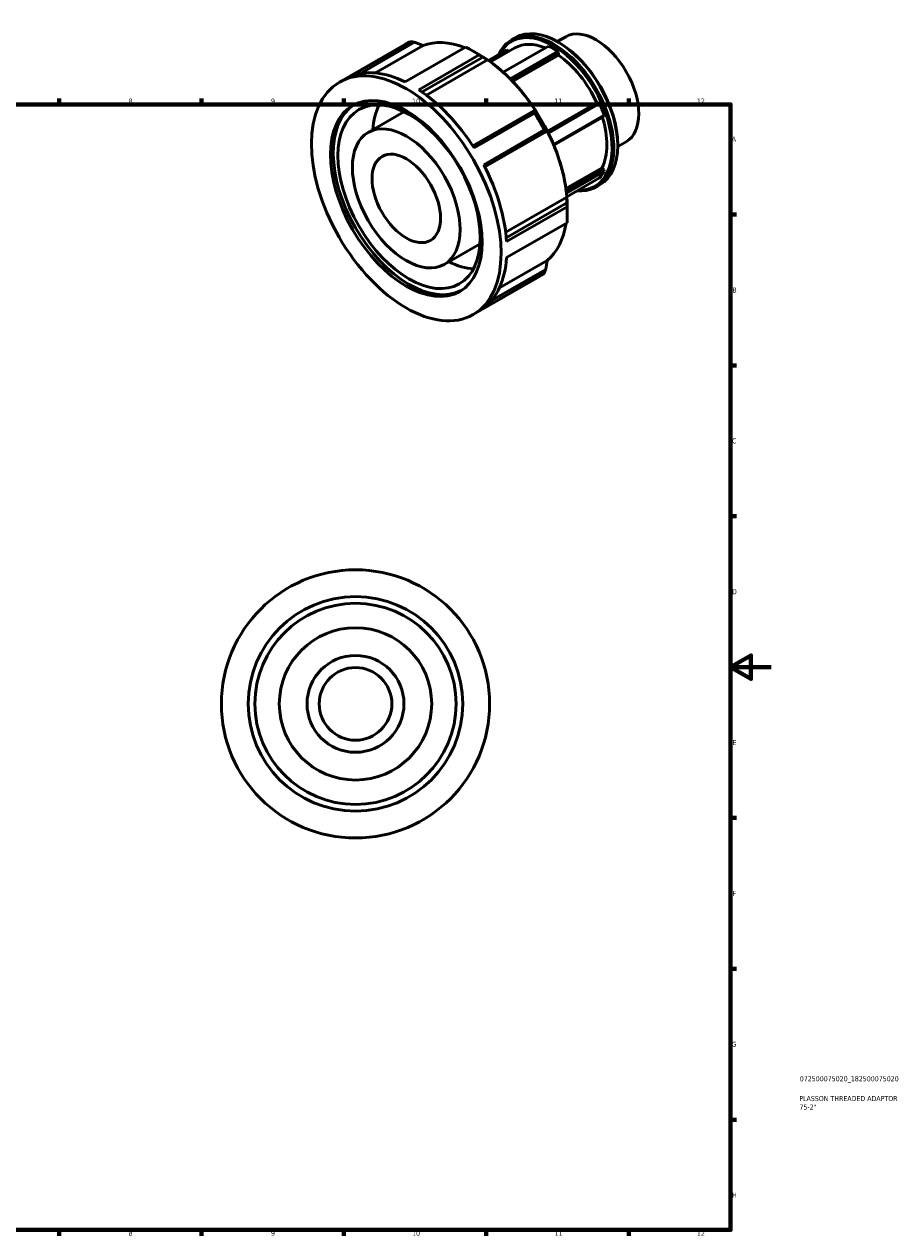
# Model space of a CAD drawing. Header units: millimetres. Extents: x -32 to 904, y -23 to 619.
# Tile 4 of 4: x 473 to 904, y 17 to 613. Entities that reach past the tile are written whole.
import ezdxf

# ---------------------------------------------------------------- set-up
doc = ezdxf.new("R2010")
doc.units = ezdxf.units.MM
for name, color, linetype, lineweight in [('Border (ISO)', 7, 'Continuous', 70), ('Title (ISO)', 7, 'Continuous', 50), ('Visible (ISO)', 7, 'Continuous', 50)]:
    doc.layers.add(name, color=color, linetype=linetype, lineweight=lineweight)
doc.styles.add('Note Text (ISO)', font='tahoma.ttf')

# ---------------------------------------------------------------- blocks, each defined once
blk = doc.blocks.new('Borders Default Border')
at = {"layer": 'Border (ISO)'}
for p, q in [((490.58, 574), (490.58, 576.9)), ((560.67, 574), (560.67, 576.9)), ((630.75, 574), (630.75, 576.9)), ((700.83, 574), (700.83, 576.9)), ((770.92, 574), (770.92, 576.9)), ((821, 519.75), (823.9, 519.75)), ((821, 445.5), (823.9, 445.5)), ((821, 371.25), (823.9, 371.25)), ((821, 222.75), (823.9, 222.75)), ((821, 148.5), (823.9, 148.5)), ((821, 74.25), (823.9, 74.25)), ((490.58, 20), (490.58, 17.1)), ((560.67, 20), (560.67, 17.1)), ((630.75, 20), (630.75, 17.1)), ((700.83, 20), (700.83, 17.1)), ((770.92, 20), (770.92, 17.1))]:
    blk.add_line(p, q, dxfattribs=at)
at = {"layer": 'Border (ISO)', "flags": 128}
for points in [[(20, 20), (20, 574), (821, 574), (821, 20), (20, 20)], [(841, 297), (821, 297), (831, 302.77), (831, 291.23), (821, 297)]]:
    blk.add_lwpolyline(points, dxfattribs=at)
at = {"layer": 'Border (ISO)', "color": 232, "true_color": 0xca0064, "char_height": 2.5, "attachment_point": 7, "style": 'Note Text (ISO)'}
for s, insert in [('8', (524.81, 574.34)), ('9', (594.88, 574.35)), ('10', (664.29, 574.35)), ('11', (734.37, 574.4)), ('12', (804.46, 574.4)), ('A', (821.59, 555.62)), ('B', (821.89, 481.37)), ('C', (821.73, 407.08)), ('D', (821.73, 332.88)), ('E', (821.94, 258.63)), ('F', (822, 184.38)), ('G', (821.61, 110.08)), ('H', (821.74, 35.88)), ('8', (524.81, 17.04)), ('9', (594.88, 17.05)), ('10', (664.29, 17.05)), ('11', (734.37, 17.1)), ('12', (804.46, 17.1))]:
    blk.add_mtext(s, dxfattribs=dict(at, insert=insert))
blk = doc.blocks.new('Title Blocks ISO')
at = {"layer": 'Title (ISO)', "color": 232, "true_color": 0xca0064, "style": 'Note Text (ISO)'}
for tag, p in [('PART_NUMBER_001', (34.08, 73.13)), ('DESCRIPTION_001', (33.84, 63.4)), ('DESCRIPTION_002', (33.92, 59.18))]:
    blk.add_attdef(tag, p, '', height=2.5, dxfattribs=at)

msp = doc.modelspace()

# ---------------------------------------------------------------- linework, layer by layer
at = {"layer": 'Visible (ISO)'}
for p, q in [((628.509, 584.941), (661.072, 603.692)), ((663.481, 604.891), (633.718, 587.752)), ((638.927, 589.266), (665.559, 604.603)), ((669.711, 603.014), (646.254, 589.507)), ((709.124, 589.86), (731.409, 602.693)), ((713.238, 605.726), (715.153, 606.829)), ((735.733, 604.922), (739.909, 607.326)), ((736.511, 604.473), (736.091, 604.716)), ((660.87, 585.119), (690.633, 602.258)), ((697.383, 598.371), (667.621, 581.232)), ((669.231, 580.137), (699.063, 597.317)), ((697.548, 598.402), (694.189, 600.352)), ((710.722, 600.797), (701.826, 595.674)), ((702.252, 595.376), (711.329, 600.603)), ((702.916, 594.901), (714.927, 601.818)), ((711.329, 600.603), (710.722, 600.797)), ((711.329, 600.603), (711.8, 600.017)), ((735.873, 600.123), (712.486, 586.655)), ((713.122, 586.008), (736.293, 599.351)), ((736.293, 598.298), (713.775, 585.331)), ((736.293, 599.351), (735.873, 600.123)), ((736.293, 599.351), (736.293, 598.298)), ((701.49, 595.896), (671.393, 578.564)), ((730.885, 560.853), (755.164, 574.834)), ((755.953, 574.906), (731.034, 560.556)), ((731.362, 559.891), (756.56, 574.401)), ((755.164, 574.834), (755.953, 574.906)), ((756.56, 574.401), (755.953, 574.906)), ((642.732, 560.243), (660.318, 570.371)), ((724.136, 570.871), (694.131, 553.592)), ((694.772, 552.593), (724.535, 569.732)), ((758.791, 568.647), (733.896, 554.31)), ((734.053, 553.931), (758.604, 568.069)), ((758.604, 568.069), (758.791, 568.647)), ((729.308, 561.465), (699.546, 544.326)), ((730.801, 560.942), (700.095, 543.26)), ((700.092, 543.266), (730.097, 560.545)), ((765.482, 553.261), (769.658, 555.666)), ((765.484, 554.16), (765.484, 553.674)), ((740.023, 532.556), (757.816, 542.803)), ((757.816, 542.803), (758.604, 541.822)), ((758.604, 541.822), (740.197, 531.222)), ((740.294, 530.377), (758.791, 541.029)), ((756.56, 537.845), (740.465, 528.577)), ((758.791, 541.029), (758.604, 541.822)), ((754.887, 533.401), (756.802, 534.504)), ((710.367, 511.041), (740.472, 528.377)), ((740.483, 525.576), (710.648, 508.395)), ((710.792, 506.456), (740.555, 523.596)), ((740.677, 523.507), (740.677, 519.623)), ((740.555, 515.791), (710.792, 498.652)), ((680.159, 495.249), (697.746, 505.377)), ((707.254, 483.644), (730.801, 497.204)), ((694.381, 470.552), (726.944, 489.303)), ((699.546, 473.736), (729.308, 490.875)), ((730.097, 492.82), (703.394, 477.442))]:
    msp.add_line(p, q, dxfattribs=at)
for radius in [66, 52.8, 49.5, 37.5, 23.846, 17.884]:
    msp.add_circle((636.464, 278.927), radius, dxfattribs=at)
for centre, major_axis, start_param, end_param in [((734.062, 569.564), (20.825, -36.162), 5.9006744, 9.8072888), ((733.641, 569.321), (-20.527, 35.646), 2.7968893, 6.6278886), ((735.977, 570.666), (-20.825, 36.162), 3.1415927, 6.2831853), ((754.783, 581.496), (-14.875, 25.83), 3.1415927, 6.2831853), ((694.008, 546.498), (-32.936, 57.195), 6.2127366, 6.2831853), ((697.275, 548.379), (-30.631, 53.191), 5.6645731, 6.1878428), ((733.641, 569.321), (-18.714, 32.497), 5.6411868, 6.2831853), ((733.641, 569.321), (19.649, -34.122), 2.2778857, 2.4383706), ((736.399, 570.909), (-20.527, 35.646), 3.9289245, 5.4958534), ((694.008, 546.498), (32.936, -57.195), 2.2857458, 2.4305106), ((697.38, 548.44), (-30.556, 53.062), 3.9289245, 5.4958534), ((733.641, 569.321), (18.714, -32.497), 1.4110981, 2.2579608), ((664.245, 529.359), (-32.936, 57.195), 5.5721033, 6.2127366), ((697.275, 548.379), (30.631, -53.191), 1.6700062, 2.260852), ((664.245, 529.359), (32.936, -57.195), 1.6451125, 2.2857458), ((662.845, 528.553), (26.349, -45.756), 3.1680611, 6.2567168), ((679.83, 538.333), (-24.702, 42.896), 0.349538, 0.7112052), ((733.641, 569.321), (19.649, -34.122), 1.2306882, 1.3911731), ((694.008, 546.498), (32.936, -57.195), 1.5003476, 1.6451125), ((733.641, 569.321), (18.714, -32.497), 0.3639005, 1.2013174), ((697.275, 548.379), (30.631, -53.191), 0.8846081, 1.4754539), ((664.245, 529.359), (32.936, -57.195), 0.8597143, 1.5003476), ((733.641, 569.321), (19.649, -34.122), 0.1834906, 0.3439755), ((694.008, 546.498), (32.936, -57.195), 0.7149495, 0.8597143), ((697.275, 548.379), (30.631, -53.191), 0.0992099, 0.6232876), ((679.83, 538.333), (24.702, -42.896), 5.5719801, 5.9336473), ((664.245, 529.359), (32.936, -57.195), 0.0743161, 0.7149495), ((694.008, 546.498), (32.936, -57.195), 0, 0.0743161)]:
    msp.add_ellipse(centre, major_axis=major_axis, ratio=0.5780931, start_param=start_param, end_param=end_param, dxfattribs=at)
for centre, major_axis in [((661.445, 527.746), (32.936, -57.195)), ((661.445, 527.746), (26.349, -45.756)), ((662.845, 528.553), (24.702, -42.896)), ((661.445, 527.746), (18.714, -32.497)), ((661.445, 527.746), (11.9, -20.664))]:
    msp.add_ellipse(centre, major_axis=major_axis, ratio=0.5780931, dxfattribs=at)
for points, weights in [([(665.559, 604.603), (664.534, 604.748), (663.481, 604.891)], [1.00059119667, 1.00038542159, 1]), ([(665.559, 604.603), (667.692, 603.787), (669.711, 603.014)], [1.00730768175, 1.00419499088, 1.00034448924]), ([(699.063, 597.317), (698.235, 597.842), (697.383, 598.371)], [1.00059119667, 1.00038542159, 1]), ([(699.063, 597.317), (700.31, 596.587), (701.49, 595.896)], [1.00730768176, 1.00419499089, 1.00034448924]), ([(724.839, 571.268), (724.497, 571.075), (724.136, 570.871)], [1.00034448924, 1.00419499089, 1.00730768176]), ([(724.535, 569.732), (724.338, 570.309), (724.136, 570.871)], [1, 1.00038542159, 1.00059119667]), ([(730.097, 560.545), (729.711, 561.003), (729.308, 561.465)], [1.00059119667, 1.00038542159, 1]), ([(730.097, 560.545), (730.459, 560.749), (730.801, 560.942)], [1.00730768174, 1.00419499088, 1.00034448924]), ([(740.472, 528.377), (740.478, 527.015), (740.483, 525.576)], [1.00034448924, 1.00419499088, 1.00730768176]), ([(740.555, 523.596), (740.523, 524.597), (740.483, 525.576)], [1, 1.00038542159, 1.00059119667]), ([(730.801, 497.204), (730.459, 495.072), (730.097, 492.82)], [1.00034448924, 1.00419499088, 1.00730768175]), ([(729.308, 490.875), (729.711, 491.859), (730.097, 492.82)], [1, 1.00038542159, 1.00059119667])]:
    msp.add_rational_spline(points, weights, degree=2, dxfattribs=at)

# ---------------------------------------------------------------- block references
msp.add_blockref('Borders Default Border', (0, 0))
msp.add_blockref('Title Blocks ISO', (821, 20)).add_auto_attribs({'PART_NUMBER_001': '072500075020_182500075020', 'DESCRIPTION_001': 'PLASSON THREADED ADAPTOR', 'DESCRIPTION_002': '75-2"'})

doc.saveas('drawing.dxf')
